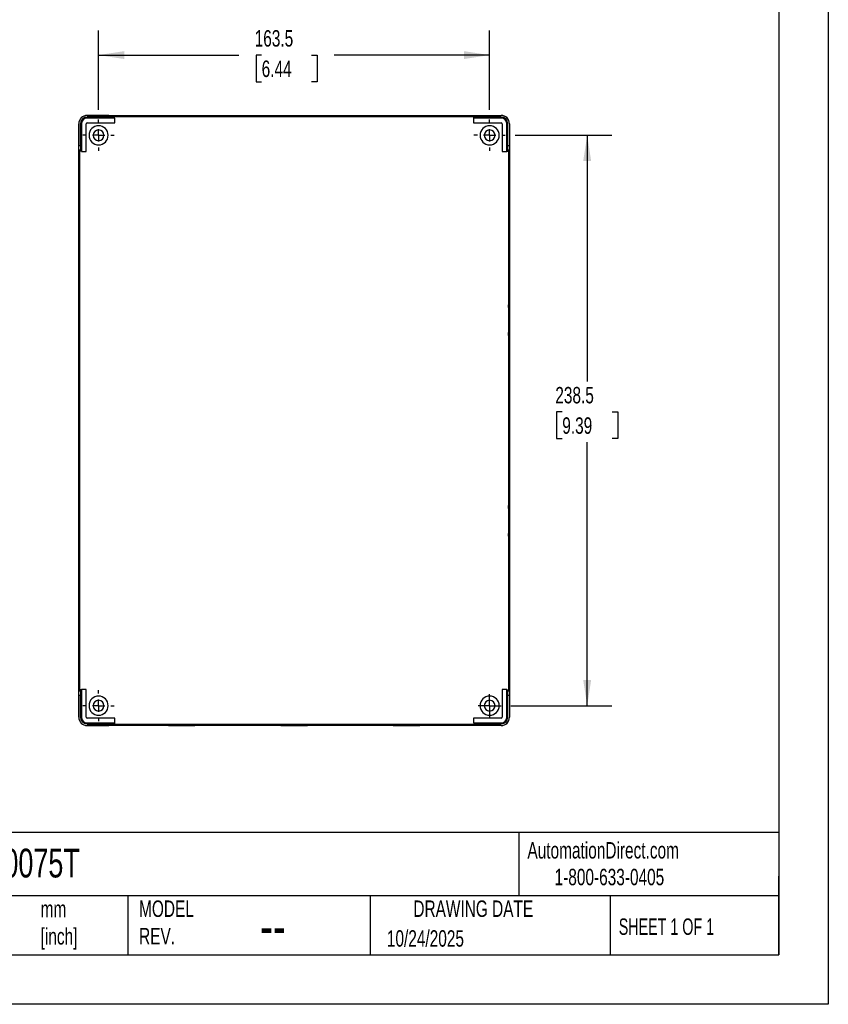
# Model space of a CAD drawing. Header units: millimetres. Extents: x 0 to 908, y 0 to 702.
# Tile 2 of 3: x 570 to 908, y 0 to 412. Entities that reach past the tile are written whole.
import ezdxf

# ---------------------------------------------------------------- set-up
doc = ezdxf.new("R2010")
doc.units = ezdxf.units.MM
doc.header["$LTSCALE"] = 3.25
doc.linetypes.add('CENTERX2', pattern=[20.32, 12.7, -2.54, 2.54, -2.54])
doc.layers.add('CENTER', color=40, linetype='CENTERX2')
doc.layers.add('DIMENSIONS', color=140, linetype='Continuous', lineweight=25)
doc.layers.add('TEXT', color=140, linetype='Continuous', lineweight=25)
doc.styles.add('SLDTEXTSTYLE0', font='TXT', dxfattribs={"width": 0.7})
doc.styles.add('SLDTEXTSTYLE1', font='TXT', dxfattribs={"width": 0.65})
doc.dimstyles.new('SLDDIMSTYLE0', dxfattribs={"dimtxt": 7.013525, "dimasz": 10.7315, "dimexe": 0, "dimexo": 0.0625, "dimgap": 1.753381, "dimtad": 0, "dimtih": 1, "dimtoh": 1, "dimdec": 1, "dimrnd": 1e-09, "dimzin": 12, "dimdsep": 46, "dimtxsty": 'SLDTEXTSTYLE0', "dimsah": 1, "dimcen": 0.09, "dimadec": 0, "dimazin": 3, "dimtfac": 1, "dimtdec": 1, "dimtofl": 0, "dimtmove": 0, "dimatfit": 3, "dimfxl": 0, "dimfrac": 2, "dimtolj": 1, "dimtzin": 12, "dimarcsym": 0})

# ---------------------------------------------------------------- blocks, each defined once
blk = doc.blocks.new('_D_10')
at = {"layer": 'DIMENSIONS'}
for p, q in [((602.95, 374.04), (602.95, 407.23)), ((766.45, 374.04), (766.45, 407.23)), ((602.95, 396.92), (661.63, 396.92)), ((671.13, 396.92), (668.77, 396.92)), ((668.77, 396.92), (668.77, 385.77)), ((691.97, 396.92), (694.33, 396.92)), ((694.33, 396.92), (694.33, 385.77)), ((766.45, 396.92), (701.47, 396.92)), ((668.77, 385.77), (671.13, 385.77)), ((694.33, 385.77), (691.97, 385.77))]:
    blk.add_line(p, q, dxfattribs=at)
for points in [[(602.95, 396.92), (613.68, 395.27), (613.68, 398.57)], [(766.45, 396.92), (755.71, 398.57), (755.71, 395.27)]]:
    blk.add_solid(points, dxfattribs=at)
at = {"layer": 'DIMENSIONS', "char_height": 6.879, "attachment_point": 1, "style": 'SLDTEXTSTYLE0'}
for s, insert in [('163.5', (668.21, 407.35)), ('6.44', (671.13, 394.64))]:
    blk.add_mtext(s, dxfattribs=dict(at, insert=insert))
blk = doc.blocks.new('_D_11')
at = {"layer": 'DIMENSIONS'}
for p, q in [((777.11, 363.38), (817.56, 363.38)), ((807.25, 363.38), (807.25, 260.45)), ((796.82, 247.73), (794.47, 247.73)), ((794.47, 247.73), (794.47, 236.59)), ((817.67, 247.73), (820.02, 247.73)), ((820.02, 247.73), (820.02, 236.59)), ((794.47, 236.59), (796.82, 236.59)), ((807.25, 124.88), (807.25, 235.02)), ((820.02, 236.59), (817.67, 236.59)), ((775.36, 124.88), (817.56, 124.88))]:
    blk.add_line(p, q, dxfattribs=at)
for points in [[(807.25, 363.38), (805.59, 352.65), (808.9, 352.65)], [(807.25, 124.88), (808.9, 135.61), (805.59, 135.61)]]:
    blk.add_solid(points, dxfattribs=at)
at = {"layer": 'DIMENSIONS', "char_height": 6.879, "attachment_point": 1, "style": 'SLDTEXTSTYLE0'}
for s, insert in [('238.5', (793.91, 258.17)), ('9.39', (796.82, 245.45))]:
    blk.add_mtext(s, dxfattribs=dict(at, insert=insert))
blk = doc.blocks.new('SW_CENTERMARKSYMBOL_9')
at = {"layer": 'CENTER', "color": 0}
for p, q in [((0, 5.08), (0, 6.54)), ((-5.08, 0), (-6.54, 0)), ((0, 0), (-2.54, 0)), ((0, 0), (0, 2.54)), ((0, 0), (0, -2.54)), ((0, 0), (2.54, 0)), ((5.08, 0), (6.54, 0)), ((0, -5.08), (0, -6.54))]:
    blk.add_line(p, q, dxfattribs=at)
blk = doc.blocks.new('SW_CENTERMARKSYMBOL_10')
at = {"layer": 'CENTER', "color": 0}
for p, q in [((0, 5.08), (0, 6.54)), ((-5.08, 0), (-6.54, 0)), ((0, 0), (-2.54, 0)), ((0, 0), (0, 2.54)), ((0, 0), (0, -2.54)), ((0, 0), (2.54, 0)), ((5.08, 0), (6.54, 0)), ((0, -5.08), (0, -6.54))]:
    blk.add_line(p, q, dxfattribs=at)
blk = doc.blocks.new('SW_CENTERMARKSYMBOL_11')
at = {"layer": 'CENTER', "color": 0}
for p, q in [((0, 2.54), (0, 4.79)), ((-2.54, 0), (-4.79, 0)), ((0, 0), (-2.54, 0)), ((0, 0), (0, 2.54)), ((0, 0), (0, -2.54)), ((0, 0), (2.54, 0)), ((2.54, 0), (4.79, 0)), ((0, -2.54), (0, -4.79))]:
    blk.add_line(p, q, dxfattribs=at)
blk = doc.blocks.new('SW_CENTERMARKSYMBOL_12')
at = {"layer": 'CENTER', "color": 0}
for p, q in [((0, 5.08), (0, 6.54)), ((-5.08, 0), (-6.54, 0)), ((0, 0), (-2.54, 0)), ((0, 0), (0, 2.54)), ((0, 0), (0, -2.54)), ((0, 0), (2.54, 0)), ((5.08, 0), (6.54, 0)), ((0, -5.08), (0, -6.54))]:
    blk.add_line(p, q, dxfattribs=at)

msp = doc.modelspace()

# ---------------------------------------------------------------- linework, layer by layer
at = {"color": 7, "linetype": 'Continuous'}
for p, q in [((908.06, 701.68), (908.06, 0.01)), ((908.06, 0.01), (0.01, 0.01))]:
    msp.add_line(p, q, dxfattribs=at)
for p, q in [((598.15, 371.64), (598.15, 371.68)), ((598.15, 371.68), (771.25, 371.68)), ((607.16, 371.64), (598.15, 371.64)), ((598.15, 370.58), (598.15, 370.98)), ((607.16, 370.98), (598.15, 370.98)), ((609.73, 370.58), (598.15, 370.58)), ((607.16, 370.98), (607.16, 371.64)), ((609.54, 371.25), (609.16, 371.62)), ((609.16, 371.62), (609.16, 370.96)), ((609.54, 370.58), (609.16, 370.96)), ((609.54, 370.58), (609.54, 371.25)), ((609.54, 371.25), (759.85, 371.25)), ((609.74, 370.58), (609.54, 370.58)), ((609.73, 368.59), (609.73, 370.58)), ((609.73, 370.58), (609.74, 370.58)), ((609.74, 368.58), (609.74, 370.58)), ((637.7, 371.4), (637.7, 371.6)), ((637.7, 371.32), (637.7, 371.35)), ((684.7, 371.4), (684.7, 371.6)), ((684.7, 371.32), (684.7, 371.35)), ((731.7, 371.4), (731.7, 371.6)), ((731.7, 371.32), (731.7, 371.35)), ((759.66, 370.58), (759.65, 370.58)), ((759.85, 370.58), (759.65, 370.58)), ((759.65, 370.58), (759.65, 368.58)), ((759.66, 370.58), (759.66, 368.59)), ((771.25, 370.58), (759.66, 370.58)), ((760.23, 371.62), (759.85, 371.25)), ((759.85, 370.58), (759.85, 371.25)), ((759.85, 370.58), (760.23, 370.96)), ((760.23, 370.96), (760.23, 371.62)), ((762.23, 371.64), (771.25, 371.64)), ((762.23, 371.64), (762.23, 370.98)), ((771.25, 370.98), (762.23, 370.98)), ((771.25, 371.64), (771.25, 371.68)), ((771.25, 370.58), (771.25, 370.98)), ((594.65, 120.08), (594.65, 368.18)), ((594.68, 368.18), (594.65, 368.18)), ((594.68, 368.18), (594.68, 359.16)), ((595.75, 368.18), (595.35, 368.18)), ((595.35, 368.18), (595.35, 359.16)), ((595.75, 368.18), (595.75, 356.59)), ((597.73, 356.59), (597.73, 368.18)), ((597.73, 368.18), (597.74, 368.18)), ((597.74, 356.58), (597.74, 368.18)), ((598.15, 368.59), (609.73, 368.59)), ((598.15, 368.59), (598.15, 368.58)), ((598.15, 368.58), (609.74, 368.58)), ((609.73, 368.59), (609.74, 368.58)), ((759.66, 368.59), (759.65, 368.58)), ((759.65, 368.58), (771.25, 368.58)), ((759.66, 368.59), (771.25, 368.59)), ((771.25, 368.59), (771.25, 368.58)), ((771.66, 368.18), (771.65, 368.18)), ((771.65, 368.18), (771.65, 356.58)), ((771.66, 368.18), (771.66, 356.59)), ((773.64, 356.59), (773.64, 368.18)), ((773.64, 368.18), (774.05, 368.18)), ((774.05, 359.16), (774.05, 368.18)), ((774.71, 368.18), (774.71, 359.16)), ((774.71, 368.18), (774.75, 368.18)), ((774.75, 368.18), (774.75, 120.08)), ((594.68, 359.16), (595.35, 359.16)), ((774.05, 359.16), (774.71, 359.16)), ((594.7, 357.16), (595.07, 356.78)), ((595.36, 357.16), (594.7, 357.16)), ((595.07, 131.47), (595.07, 356.78)), ((595.74, 356.78), (595.07, 356.78)), ((595.74, 356.78), (595.36, 357.16)), ((595.74, 356.78), (595.74, 356.58)), ((595.75, 356.59), (595.74, 356.58)), ((595.74, 356.58), (597.74, 356.58)), ((595.75, 356.59), (597.73, 356.59)), ((597.73, 356.59), (597.74, 356.58)), ((771.66, 356.59), (771.65, 356.58)), ((771.65, 356.58), (773.65, 356.58)), ((771.66, 356.59), (773.64, 356.59)), ((773.64, 356.59), (773.65, 356.58)), ((773.65, 356.78), (774.03, 357.16)), ((773.65, 356.58), (773.65, 356.78)), ((773.65, 356.78), (774.32, 356.78)), ((774.69, 357.16), (774.03, 357.16)), ((774.32, 356.78), (774.69, 357.16)), ((774.32, 356.78), (774.32, 131.47)), ((594.95, 327.13), (594.75, 327.13)), ((774.44, 327.13), (774.64, 327.13)), ((594.92, 286.13), (594.72, 286.13)), ((595.01, 286.13), (594.97, 286.13)), ((774.39, 286.13), (774.42, 286.13)), ((774.47, 286.13), (774.67, 286.13)), ((594.95, 244.13), (594.75, 244.13)), ((774.44, 244.13), (774.64, 244.13)), ((594.92, 202.13), (594.72, 202.13)), ((595.01, 202.13), (594.97, 202.13)), ((774.39, 202.13), (774.42, 202.13)), ((774.47, 202.13), (774.67, 202.13)), ((594.95, 161.13), (594.75, 161.13)), ((774.44, 161.13), (774.64, 161.13)), ((594.68, 129.09), (594.68, 120.08)), ((595.35, 129.09), (594.68, 129.09)), ((595.07, 131.47), (594.7, 131.09)), ((594.7, 131.09), (595.36, 131.09)), ((595.74, 131.47), (595.07, 131.47)), ((595.35, 129.09), (595.35, 120.08)), ((595.74, 131.47), (595.36, 131.09)), ((595.74, 131.67), (595.74, 131.47)), ((595.75, 131.66), (595.74, 131.67)), ((597.74, 131.67), (595.74, 131.67)), ((597.73, 131.66), (595.75, 131.66)), ((595.75, 131.66), (595.75, 120.08)), ((597.73, 131.66), (597.74, 131.67)), ((597.73, 120.08), (597.73, 131.66)), ((597.74, 120.08), (597.74, 131.67)), ((771.66, 131.66), (771.65, 131.67)), ((771.65, 131.67), (771.65, 120.08)), ((773.65, 131.67), (771.65, 131.67)), ((771.66, 131.66), (771.66, 120.08)), ((773.64, 131.66), (771.66, 131.66)), ((773.64, 131.66), (773.65, 131.67)), ((773.64, 120.08), (773.64, 131.66)), ((773.65, 131.47), (773.65, 131.67)), ((773.65, 131.47), (774.03, 131.09)), ((773.65, 131.47), (774.32, 131.47)), ((774.03, 131.09), (774.69, 131.09)), ((774.05, 120.08), (774.05, 129.09)), ((774.71, 129.09), (774.05, 129.09)), ((774.69, 131.09), (774.32, 131.47)), ((774.71, 129.09), (774.71, 120.08)), ((594.68, 120.08), (594.65, 120.08)), ((595.75, 120.08), (595.35, 120.08)), ((597.73, 120.08), (597.74, 120.08)), ((598.15, 119.66), (598.15, 119.67)), ((609.74, 119.67), (598.15, 119.67)), ((609.73, 119.66), (598.15, 119.66)), ((609.73, 119.66), (609.74, 119.67)), ((609.73, 117.68), (609.73, 119.66)), ((609.74, 117.67), (609.74, 119.67)), ((759.66, 119.66), (759.65, 119.67)), ((771.25, 119.67), (759.65, 119.67)), ((759.65, 119.67), (759.65, 117.67)), ((759.66, 119.66), (759.66, 117.68)), ((771.25, 119.66), (759.66, 119.66)), ((771.25, 119.66), (771.25, 119.67)), ((771.66, 120.08), (771.65, 120.08)), ((773.64, 120.08), (774.05, 120.08)), ((774.71, 120.08), (774.75, 120.08)), ((598.15, 117.68), (609.73, 117.68)), ((598.15, 117.68), (598.15, 117.28)), ((598.15, 117.28), (607.16, 117.28)), ((598.15, 116.61), (598.15, 116.58)), ((598.15, 116.61), (607.16, 116.61)), ((771.25, 116.58), (598.15, 116.58)), ((607.16, 116.61), (607.16, 117.28)), ((609.54, 117.67), (609.16, 117.29)), ((609.16, 117.29), (609.16, 116.63)), ((609.16, 116.63), (609.54, 117)), ((609.54, 117.67), (609.74, 117.67)), ((609.54, 117.67), (609.54, 117)), ((759.85, 117), (609.54, 117)), ((609.73, 117.68), (609.74, 117.67)), ((637.7, 116.94), (637.7, 116.91)), ((637.7, 116.85), (637.7, 116.65)), ((684.7, 116.94), (684.7, 116.91)), ((684.7, 116.85), (684.7, 116.65)), ((731.7, 116.94), (731.7, 116.91)), ((731.7, 116.85), (731.7, 116.65)), ((759.66, 117.68), (759.65, 117.67)), ((759.65, 117.67), (759.85, 117.67)), ((759.66, 117.68), (771.25, 117.68)), ((759.85, 117.67), (760.23, 117.29)), ((759.85, 117.67), (759.85, 117)), ((759.85, 117), (760.23, 116.63)), ((760.23, 116.63), (760.23, 117.29)), ((762.23, 117.28), (771.25, 117.28)), ((762.23, 117.28), (762.23, 116.61)), ((771.25, 116.61), (762.23, 116.61)), ((771.25, 117.68), (771.25, 117.28)), ((771.25, 116.61), (771.25, 116.58))]:
    msp.add_line(p, q)
at = {"flags": 128}
for points in [[(637.7, 371.32), (635.81, 371.32), (633.95, 371.32), (632.14, 371.33), (630.4, 371.33), (628.77, 371.34), (627.25, 371.35), (625.88, 371.36), (624.66, 371.37), (623.62, 371.39), (622.77, 371.4), (622.13, 371.42), (621.69, 371.43), (621.47, 371.45), (621.47, 371.47), (621.69, 371.48), (622.13, 371.5), (622.77, 371.51), (623.62, 371.53), (624.66, 371.54), (625.88, 371.56), (627.25, 371.57), (628.77, 371.58), (630.4, 371.59), (632.14, 371.59), (633.95, 371.6), (635.81, 371.6), (637.7, 371.6)], [(626.17, 371.36), (627.25, 371.37), (628.77, 371.38), (630.4, 371.39), (632.14, 371.39), (633.95, 371.4), (635.81, 371.4), (637.7, 371.4)], [(631.27, 371.33), (631.92, 371.33), (633.25, 371.34), (634.67, 371.34), (636.17, 371.35), (637.7, 371.35)], [(637.7, 371.6), (639.58, 371.6), (641.44, 371.6), (643.25, 371.59), (644.99, 371.59), (646.62, 371.58), (648.14, 371.57), (649.51, 371.56), (650.73, 371.54), (651.77, 371.53), (652.62, 371.51), (653.26, 371.5), (653.7, 371.48), (653.92, 371.47), (653.92, 371.45), (653.7, 371.43), (653.26, 371.42), (652.62, 371.4), (651.77, 371.39), (650.73, 371.37), (649.51, 371.36), (648.14, 371.35), (646.62, 371.34), (644.99, 371.33), (643.25, 371.33), (641.44, 371.32), (639.58, 371.32), (637.7, 371.32)], [(637.7, 371.4), (639.58, 371.4), (641.44, 371.4), (643.25, 371.39), (644.99, 371.39), (646.62, 371.38), (648.14, 371.37), (649.22, 371.36)], [(637.7, 371.35), (639.22, 371.35), (640.72, 371.34), (642.14, 371.34), (643.47, 371.33), (644.12, 371.33)], [(684.7, 371.32), (682.81, 371.32), (680.95, 371.32), (679.14, 371.33), (677.4, 371.33), (675.77, 371.34), (674.25, 371.35), (672.88, 371.36), (671.66, 371.37), (670.62, 371.39), (669.77, 371.4), (669.13, 371.42), (668.69, 371.43), (668.47, 371.45), (668.47, 371.47), (668.69, 371.48), (669.13, 371.5), (669.77, 371.51), (670.62, 371.53), (671.66, 371.54), (672.88, 371.56), (674.25, 371.57), (675.77, 371.58), (677.4, 371.59), (679.14, 371.59), (680.95, 371.6), (682.81, 371.6), (684.7, 371.6)], [(673.17, 371.36), (674.25, 371.37), (675.77, 371.38), (677.4, 371.39), (679.14, 371.39), (680.95, 371.4), (682.81, 371.4), (684.7, 371.4)], [(678.27, 371.33), (678.92, 371.33), (680.25, 371.34), (681.67, 371.34), (683.17, 371.35), (684.7, 371.35)], [(684.7, 371.6), (686.58, 371.6), (688.44, 371.6), (690.25, 371.59), (691.99, 371.59), (693.62, 371.58), (695.14, 371.57), (696.51, 371.56), (697.73, 371.54), (698.77, 371.53), (699.62, 371.51), (700.26, 371.5), (700.7, 371.48), (700.92, 371.47), (700.92, 371.45), (700.7, 371.43), (700.26, 371.42), (699.62, 371.4), (698.77, 371.39), (697.73, 371.37), (696.51, 371.36), (695.14, 371.35), (693.62, 371.34), (691.99, 371.33), (690.25, 371.33), (688.44, 371.32), (686.58, 371.32), (684.7, 371.32)], [(684.7, 371.4), (686.58, 371.4), (688.44, 371.4), (690.25, 371.39), (691.99, 371.39), (693.62, 371.38), (695.14, 371.37), (696.22, 371.36)], [(684.7, 371.35), (686.22, 371.35), (687.72, 371.34), (689.14, 371.34), (690.47, 371.33), (691.12, 371.33)], [(731.7, 371.32), (729.81, 371.32), (727.95, 371.32), (726.14, 371.33), (724.4, 371.33), (722.77, 371.34), (721.25, 371.35), (719.88, 371.36), (718.66, 371.37), (717.62, 371.39), (716.77, 371.4), (716.13, 371.42), (715.69, 371.43), (715.47, 371.45), (715.47, 371.47), (715.69, 371.48), (716.13, 371.5), (716.77, 371.51), (717.62, 371.53), (718.66, 371.54), (719.88, 371.56), (721.25, 371.57), (722.77, 371.58), (724.4, 371.59), (726.14, 371.59), (727.95, 371.6), (729.81, 371.6), (731.7, 371.6)], [(720.17, 371.36), (721.25, 371.37), (722.77, 371.38), (724.4, 371.39), (726.14, 371.39), (727.95, 371.4), (729.81, 371.4), (731.7, 371.4)], [(725.27, 371.33), (725.92, 371.33), (727.25, 371.34), (728.67, 371.34), (730.17, 371.35), (731.7, 371.35)], [(731.7, 371.6), (733.58, 371.6), (735.44, 371.6), (737.25, 371.59), (738.99, 371.59), (740.62, 371.58), (742.14, 371.57), (743.51, 371.56), (744.73, 371.54), (745.77, 371.53), (746.62, 371.51), (747.26, 371.5), (747.7, 371.48), (747.92, 371.47), (747.92, 371.45), (747.7, 371.43), (747.26, 371.42), (746.62, 371.4), (745.77, 371.39), (744.73, 371.37), (743.51, 371.36), (742.14, 371.35), (740.62, 371.34), (738.99, 371.33), (737.25, 371.33), (735.44, 371.32), (733.58, 371.32), (731.7, 371.32)], [(731.7, 371.4), (733.58, 371.4), (735.44, 371.4), (737.25, 371.39), (738.99, 371.39), (740.62, 371.38), (742.14, 371.37), (743.22, 371.36)], [(731.7, 371.35), (733.22, 371.35), (734.72, 371.34), (736.14, 371.34), (737.47, 371.33), (738.12, 371.33)], [(594.75, 327.13), (594.75, 328.86), (594.76, 330.57), (594.76, 332.21), (594.77, 333.75), (594.78, 335.17), (594.79, 336.44), (594.8, 337.54), (594.81, 338.45), (594.83, 339.14), (594.84, 339.61), (594.86, 339.85), (594.87, 339.85), (594.89, 339.61), (594.9, 339.14), (594.91, 338.45), (594.93, 337.54), (594.94, 336.44), (594.95, 335.17), (594.96, 333.75), (594.97, 332.21), (594.97, 330.57), (594.97, 328.86), (594.97, 327.13)], [(774.64, 327.13), (774.64, 328.86), (774.63, 330.57), (774.63, 332.21), (774.62, 333.75), (774.61, 335.17), (774.6, 336.44), (774.59, 337.54), (774.58, 338.45), (774.56, 339.14), (774.55, 339.61), (774.53, 339.85), (774.52, 339.85), (774.5, 339.61), (774.49, 339.14), (774.48, 338.45), (774.46, 337.54), (774.45, 336.44), (774.44, 335.17), (774.43, 333.75), (774.42, 332.21), (774.42, 330.57), (774.42, 328.86), (774.42, 327.13)], [(594.95, 327.13), (594.95, 328.86), (594.96, 330.57), (594.96, 332.21), (594.96, 332.72)], [(774.44, 327.13), (774.44, 328.86), (774.43, 330.57), (774.43, 332.21), (774.43, 332.72)], [(594.97, 327.13), (594.97, 325.39), (594.97, 323.69), (594.97, 322.05), (594.96, 320.5), (594.95, 319.08), (594.94, 317.81), (594.93, 316.71), (594.91, 315.81), (594.9, 315.11), (594.89, 314.64), (594.87, 314.41), (594.86, 314.41), (594.84, 314.64), (594.83, 315.11), (594.81, 315.81), (594.8, 316.71), (594.79, 317.81), (594.78, 319.08), (594.77, 320.5), (594.76, 322.05), (594.76, 323.69), (594.75, 325.39), (594.75, 327.13)], [(594.96, 321.54), (594.96, 322.05), (594.96, 323.69), (594.95, 325.39), (594.95, 327.13)], [(774.42, 327.13), (774.42, 325.39), (774.42, 323.69), (774.42, 322.05), (774.43, 320.5), (774.44, 319.08), (774.45, 317.81), (774.46, 316.71), (774.48, 315.81), (774.49, 315.11), (774.5, 314.64), (774.52, 314.41), (774.53, 314.41), (774.55, 314.64), (774.56, 315.11), (774.58, 315.81), (774.59, 316.71), (774.6, 317.81), (774.61, 319.08), (774.62, 320.5), (774.63, 322.05), (774.63, 323.69), (774.64, 325.39), (774.64, 327.13)], [(774.43, 321.54), (774.43, 322.05), (774.43, 323.69), (774.44, 325.39), (774.44, 327.13)], [(594.72, 286.13), (594.72, 288.01), (594.73, 289.87), (594.73, 291.68), (594.74, 293.42), (594.74, 295.06), (594.75, 296.57), (594.77, 297.95), (594.78, 299.16), (594.79, 300.2), (594.81, 301.05), (594.82, 301.69), (594.84, 302.13), (594.86, 302.35), (594.87, 302.35), (594.89, 302.13), (594.9, 301.69), (594.92, 301.05), (594.93, 300.2), (594.95, 299.16), (594.96, 297.95), (594.97, 296.57), (594.98, 295.06), (594.99, 293.42), (595, 291.68), (595, 289.87), (595, 288.01), (595.01, 286.13)], [(774.67, 286.13), (774.67, 288.01), (774.66, 289.87), (774.66, 291.68), (774.65, 293.42), (774.65, 295.06), (774.64, 296.57), (774.62, 297.95), (774.61, 299.16), (774.6, 300.2), (774.58, 301.05), (774.57, 301.69), (774.55, 302.13), (774.54, 302.35), (774.52, 302.35), (774.5, 302.13), (774.49, 301.69), (774.47, 301.05), (774.46, 300.2), (774.44, 299.16), (774.43, 297.95), (774.42, 296.57), (774.41, 295.06), (774.4, 293.42), (774.39, 291.68), (774.39, 289.87), (774.39, 288.01), (774.39, 286.13)], [(594.92, 286.13), (594.92, 288.01), (594.93, 289.87), (594.93, 291.68), (594.94, 293.42), (594.94, 295.06), (594.95, 296.57), (594.96, 297.65)], [(774.47, 286.13), (774.47, 288.01), (774.46, 289.87), (774.46, 291.68), (774.45, 293.42), (774.45, 295.06), (774.44, 296.57), (774.43, 297.65)], [(594.97, 286.13), (594.97, 287.65), (594.98, 289.15), (594.98, 290.57), (594.99, 291.9), (594.99, 292.55)], [(774.42, 286.13), (774.42, 287.65), (774.41, 289.15), (774.41, 290.57), (774.4, 291.9), (774.4, 292.55)], [(595.01, 286.13), (595, 284.24), (595, 282.38), (595, 280.57), (594.99, 278.83), (594.98, 277.2), (594.97, 275.68), (594.96, 274.31), (594.95, 273.09), (594.93, 272.05), (594.92, 271.21), (594.9, 270.56), (594.89, 270.12), (594.87, 269.9), (594.86, 269.9), (594.84, 270.12), (594.82, 270.56), (594.81, 271.21), (594.79, 272.05), (594.78, 273.09), (594.77, 274.31), (594.75, 275.68), (594.74, 277.2), (594.74, 278.83), (594.73, 280.57), (594.73, 282.38), (594.72, 284.24), (594.72, 286.13)], [(594.96, 274.6), (594.95, 275.68), (594.94, 277.2), (594.94, 278.83), (594.93, 280.57), (594.93, 282.38), (594.92, 284.24), (594.92, 286.13)], [(594.99, 279.71), (594.99, 280.35), (594.98, 281.68), (594.98, 283.11), (594.97, 284.6), (594.97, 286.13)], [(774.39, 286.13), (774.39, 284.24), (774.39, 282.38), (774.39, 280.57), (774.4, 278.83), (774.41, 277.2), (774.42, 275.68), (774.43, 274.31), (774.44, 273.09), (774.46, 272.05), (774.47, 271.21), (774.49, 270.56), (774.5, 270.12), (774.52, 269.9), (774.54, 269.9), (774.55, 270.12), (774.57, 270.56), (774.58, 271.21), (774.6, 272.05), (774.61, 273.09), (774.62, 274.31), (774.64, 275.68), (774.65, 277.2), (774.65, 278.83), (774.66, 280.57), (774.66, 282.38), (774.67, 284.24), (774.67, 286.13)], [(774.4, 279.71), (774.4, 280.35), (774.41, 281.68), (774.41, 283.11), (774.42, 284.6), (774.42, 286.13)], [(774.43, 274.6), (774.44, 275.68), (774.45, 277.2), (774.45, 278.83), (774.46, 280.57), (774.46, 282.38), (774.47, 284.24), (774.47, 286.13)], [(594.75, 244.13), (594.75, 245.86), (594.76, 247.57), (594.76, 249.21), (594.77, 250.75), (594.78, 252.17), (594.79, 253.44), (594.8, 254.54), (594.81, 255.45), (594.83, 256.14), (594.84, 256.61), (594.86, 256.85), (594.87, 256.85), (594.89, 256.61), (594.9, 256.14), (594.91, 255.45), (594.93, 254.54), (594.94, 253.44), (594.95, 252.17), (594.96, 250.75), (594.97, 249.21), (594.97, 247.57), (594.97, 245.86), (594.97, 244.13)], [(774.64, 244.13), (774.64, 245.86), (774.63, 247.57), (774.63, 249.21), (774.62, 250.75), (774.61, 252.17), (774.6, 253.44), (774.59, 254.54), (774.58, 255.45), (774.56, 256.14), (774.55, 256.61), (774.53, 256.85), (774.52, 256.85), (774.5, 256.61), (774.49, 256.14), (774.48, 255.45), (774.46, 254.54), (774.45, 253.44), (774.44, 252.17), (774.43, 250.75), (774.42, 249.21), (774.42, 247.57), (774.42, 245.86), (774.42, 244.13)], [(594.95, 244.13), (594.95, 245.86), (594.96, 247.57), (594.96, 249.21), (594.96, 249.72)], [(774.44, 244.13), (774.44, 245.86), (774.43, 247.57), (774.43, 249.21), (774.43, 249.72)], [(594.97, 244.13), (594.97, 242.39), (594.97, 240.69), (594.97, 239.05), (594.96, 237.5), (594.95, 236.08), (594.94, 234.81), (594.93, 233.71), (594.91, 232.81), (594.9, 232.11), (594.89, 231.64), (594.87, 231.41), (594.86, 231.41), (594.84, 231.64), (594.83, 232.11), (594.81, 232.81), (594.8, 233.71), (594.79, 234.81), (594.78, 236.08), (594.77, 237.5), (594.76, 239.05), (594.76, 240.69), (594.75, 242.39), (594.75, 244.13)], [(594.96, 238.54), (594.96, 239.05), (594.96, 240.69), (594.95, 242.39), (594.95, 244.13)], [(774.42, 244.13), (774.42, 242.39), (774.42, 240.69), (774.42, 239.05), (774.43, 237.5), (774.44, 236.08), (774.45, 234.81), (774.46, 233.71), (774.48, 232.81), (774.49, 232.11), (774.5, 231.64), (774.52, 231.41), (774.53, 231.41), (774.55, 231.64), (774.56, 232.11), (774.58, 232.81), (774.59, 233.71), (774.6, 234.81), (774.61, 236.08), (774.62, 237.5), (774.63, 239.05), (774.63, 240.69), (774.64, 242.39), (774.64, 244.13)], [(774.43, 238.54), (774.43, 239.05), (774.43, 240.69), (774.44, 242.39), (774.44, 244.13)], [(594.72, 202.13), (594.72, 204.01), (594.73, 205.87), (594.73, 207.68), (594.74, 209.42), (594.74, 211.06), (594.75, 212.57), (594.77, 213.95), (594.78, 215.16), (594.79, 216.2), (594.81, 217.05), (594.82, 217.69), (594.84, 218.13), (594.86, 218.35), (594.87, 218.35), (594.89, 218.13), (594.9, 217.69), (594.92, 217.05), (594.93, 216.2), (594.95, 215.16), (594.96, 213.95), (594.97, 212.57), (594.98, 211.06), (594.99, 209.42), (595, 207.68), (595, 205.87), (595, 204.01), (595.01, 202.13)], [(774.67, 202.13), (774.67, 204.01), (774.66, 205.87), (774.66, 207.68), (774.65, 209.42), (774.65, 211.06), (774.64, 212.57), (774.62, 213.95), (774.61, 215.16), (774.6, 216.2), (774.58, 217.05), (774.57, 217.69), (774.55, 218.13), (774.54, 218.35), (774.52, 218.35), (774.5, 218.13), (774.49, 217.69), (774.47, 217.05), (774.46, 216.2), (774.44, 215.16), (774.43, 213.95), (774.42, 212.57), (774.41, 211.06), (774.4, 209.42), (774.39, 207.68), (774.39, 205.87), (774.39, 204.01), (774.39, 202.13)], [(594.92, 202.13), (594.92, 204.01), (594.93, 205.87), (594.93, 207.68), (594.94, 209.42), (594.94, 211.06), (594.95, 212.57), (594.96, 213.65)], [(774.47, 202.13), (774.47, 204.01), (774.46, 205.87), (774.46, 207.68), (774.45, 209.42), (774.45, 211.06), (774.44, 212.57), (774.43, 213.65)], [(594.97, 202.13), (594.97, 203.65), (594.98, 205.15), (594.98, 206.57), (594.99, 207.9), (594.99, 208.55)], [(774.42, 202.13), (774.42, 203.65), (774.41, 205.15), (774.41, 206.57), (774.4, 207.9), (774.4, 208.55)], [(595.01, 202.13), (595, 200.24), (595, 198.38), (595, 196.57), (594.99, 194.83), (594.98, 193.2), (594.97, 191.68), (594.96, 190.31), (594.95, 189.09), (594.93, 188.05), (594.92, 187.21), (594.9, 186.56), (594.89, 186.12), (594.87, 185.9), (594.86, 185.9), (594.84, 186.12), (594.82, 186.56), (594.81, 187.21), (594.79, 188.05), (594.78, 189.09), (594.77, 190.31), (594.75, 191.68), (594.74, 193.2), (594.74, 194.83), (594.73, 196.57), (594.73, 198.38), (594.72, 200.24), (594.72, 202.13)], [(594.96, 190.6), (594.95, 191.68), (594.94, 193.2), (594.94, 194.83), (594.93, 196.57), (594.93, 198.38), (594.92, 200.24), (594.92, 202.13)], [(594.99, 195.71), (594.99, 196.35), (594.98, 197.68), (594.98, 199.11), (594.97, 200.6), (594.97, 202.13)], [(774.39, 202.13), (774.39, 200.24), (774.39, 198.38), (774.39, 196.57), (774.4, 194.83), (774.41, 193.2), (774.42, 191.68), (774.43, 190.31), (774.44, 189.09), (774.46, 188.05), (774.47, 187.21), (774.49, 186.56), (774.5, 186.12), (774.52, 185.9), (774.54, 185.9), (774.55, 186.12), (774.57, 186.56), (774.58, 187.21), (774.6, 188.05), (774.61, 189.09), (774.62, 190.31), (774.64, 191.68), (774.65, 193.2), (774.65, 194.83), (774.66, 196.57), (774.66, 198.38), (774.67, 200.24), (774.67, 202.13)], [(774.4, 195.71), (774.4, 196.35), (774.41, 197.68), (774.41, 199.11), (774.42, 200.6), (774.42, 202.13)], [(774.43, 190.6), (774.44, 191.68), (774.45, 193.2), (774.45, 194.83), (774.46, 196.57), (774.46, 198.38), (774.47, 200.24), (774.47, 202.13)], [(594.75, 161.13), (594.75, 162.86), (594.76, 164.57), (594.76, 166.21), (594.77, 167.75), (594.78, 169.17), (594.79, 170.44), (594.8, 171.54), (594.81, 172.45), (594.83, 173.14), (594.84, 173.61), (594.86, 173.85), (594.87, 173.85), (594.89, 173.61), (594.9, 173.14), (594.91, 172.45), (594.93, 171.54), (594.94, 170.44), (594.95, 169.17), (594.96, 167.75), (594.97, 166.21), (594.97, 164.57), (594.97, 162.86), (594.97, 161.13)], [(774.64, 161.13), (774.64, 162.86), (774.63, 164.57), (774.63, 166.21), (774.62, 167.75), (774.61, 169.17), (774.6, 170.44), (774.59, 171.54), (774.58, 172.45), (774.56, 173.14), (774.55, 173.61), (774.53, 173.85), (774.52, 173.85), (774.5, 173.61), (774.49, 173.14), (774.48, 172.45), (774.46, 171.54), (774.45, 170.44), (774.44, 169.17), (774.43, 167.75), (774.42, 166.21), (774.42, 164.57), (774.42, 162.86), (774.42, 161.13)], [(594.95, 161.13), (594.95, 162.86), (594.96, 164.57), (594.96, 166.21), (594.96, 166.72)], [(774.44, 161.13), (774.44, 162.86), (774.43, 164.57), (774.43, 166.21), (774.43, 166.72)], [(594.97, 161.13), (594.97, 159.39), (594.97, 157.69), (594.97, 156.05), (594.96, 154.5), (594.95, 153.08), (594.94, 151.81), (594.93, 150.71), (594.91, 149.81), (594.9, 149.11), (594.89, 148.64), (594.87, 148.41), (594.86, 148.41), (594.84, 148.64), (594.83, 149.11), (594.81, 149.81), (594.8, 150.71), (594.79, 151.81), (594.78, 153.08), (594.77, 154.5), (594.76, 156.05), (594.76, 157.69), (594.75, 159.39), (594.75, 161.13)], [(594.96, 155.54), (594.96, 156.05), (594.96, 157.69), (594.95, 159.39), (594.95, 161.13)], [(774.42, 161.13), (774.42, 159.39), (774.42, 157.69), (774.42, 156.05), (774.43, 154.5), (774.44, 153.08), (774.45, 151.81), (774.46, 150.71), (774.48, 149.81), (774.49, 149.11), (774.5, 148.64), (774.52, 148.41), (774.53, 148.41), (774.55, 148.64), (774.56, 149.11), (774.58, 149.81), (774.59, 150.71), (774.6, 151.81), (774.61, 153.08), (774.62, 154.5), (774.63, 156.05), (774.63, 157.69), (774.64, 159.39), (774.64, 161.13)], [(774.43, 155.54), (774.43, 156.05), (774.43, 157.69), (774.44, 159.39), (774.44, 161.13)], [(637.7, 116.94), (635.81, 116.94), (633.95, 116.93), (632.14, 116.93), (630.4, 116.92), (628.77, 116.91), (627.25, 116.9), (625.88, 116.89), (624.66, 116.88), (623.62, 116.87), (622.77, 116.85), (622.13, 116.84), (621.69, 116.82), (621.47, 116.8), (621.47, 116.79), (621.69, 116.77), (622.13, 116.75), (622.77, 116.74), (623.62, 116.72), (624.66, 116.71), (625.88, 116.7), (627.25, 116.69), (628.77, 116.68), (630.4, 116.67), (632.14, 116.66), (633.95, 116.66), (635.81, 116.65), (637.7, 116.65)], [(626.17, 116.89), (627.25, 116.89), (628.77, 116.88), (630.4, 116.87), (632.14, 116.86), (633.95, 116.86), (635.81, 116.85), (637.7, 116.85)], [(631.27, 116.93), (631.92, 116.92), (633.25, 116.91), (634.67, 116.91), (636.17, 116.91), (637.7, 116.91)], [(637.7, 116.65), (639.58, 116.65), (641.44, 116.66), (643.25, 116.66), (644.99, 116.67), (646.62, 116.68), (648.14, 116.69), (649.51, 116.7), (650.73, 116.71), (651.77, 116.72), (652.62, 116.74), (653.26, 116.75), (653.7, 116.77), (653.92, 116.79), (653.92, 116.8), (653.7, 116.82), (653.26, 116.84), (652.62, 116.85), (651.77, 116.87), (650.73, 116.88), (649.51, 116.89), (648.14, 116.9), (646.62, 116.91), (644.99, 116.92), (643.25, 116.93), (641.44, 116.93), (639.58, 116.94), (637.7, 116.94)], [(637.7, 116.91), (639.22, 116.91), (640.72, 116.91), (642.14, 116.91), (643.47, 116.92), (644.12, 116.93)], [(637.7, 116.85), (639.58, 116.85), (641.44, 116.86), (643.25, 116.86), (644.99, 116.87), (646.62, 116.88), (648.14, 116.89), (649.22, 116.89)], [(684.7, 116.94), (682.81, 116.94), (680.95, 116.93), (679.14, 116.93), (677.4, 116.92), (675.77, 116.91), (674.25, 116.9), (672.88, 116.89), (671.66, 116.88), (670.62, 116.87), (669.77, 116.85), (669.13, 116.84), (668.69, 116.82), (668.47, 116.8), (668.47, 116.79), (668.69, 116.77), (669.13, 116.75), (669.77, 116.74), (670.62, 116.72), (671.66, 116.71), (672.88, 116.7), (674.25, 116.69), (675.77, 116.68), (677.4, 116.67), (679.14, 116.66), (680.95, 116.66), (682.81, 116.65), (684.7, 116.65)], [(673.17, 116.89), (674.25, 116.89), (675.77, 116.88), (677.4, 116.87), (679.14, 116.86), (680.95, 116.86), (682.81, 116.85), (684.7, 116.85)], [(678.27, 116.93), (678.92, 116.92), (680.25, 116.91), (681.67, 116.91), (683.17, 116.91), (684.7, 116.91)], [(684.7, 116.65), (686.58, 116.65), (688.44, 116.66), (690.25, 116.66), (691.99, 116.67), (693.62, 116.68), (695.14, 116.69), (696.51, 116.7), (697.73, 116.71), (698.77, 116.72), (699.62, 116.74), (700.26, 116.75), (700.7, 116.77), (700.92, 116.79), (700.92, 116.8), (700.7, 116.82), (700.26, 116.84), (699.62, 116.85), (698.77, 116.87), (697.73, 116.88), (696.51, 116.89), (695.14, 116.9), (693.62, 116.91), (691.99, 116.92), (690.25, 116.93), (688.44, 116.93), (686.58, 116.94), (684.7, 116.94)], [(684.7, 116.91), (686.22, 116.91), (687.72, 116.91), (689.14, 116.91), (690.47, 116.92), (691.12, 116.93)], [(684.7, 116.85), (686.58, 116.85), (688.44, 116.86), (690.25, 116.86), (691.99, 116.87), (693.62, 116.88), (695.14, 116.89), (696.22, 116.89)], [(731.7, 116.94), (729.81, 116.94), (727.95, 116.93), (726.14, 116.93), (724.4, 116.92), (722.77, 116.91), (721.25, 116.9), (719.88, 116.89), (718.66, 116.88), (717.62, 116.87), (716.77, 116.85), (716.13, 116.84), (715.69, 116.82), (715.47, 116.8), (715.47, 116.79), (715.69, 116.77), (716.13, 116.75), (716.77, 116.74), (717.62, 116.72), (718.66, 116.71), (719.88, 116.7), (721.25, 116.69), (722.77, 116.68), (724.4, 116.67), (726.14, 116.66), (727.95, 116.66), (729.81, 116.65), (731.7, 116.65)], [(720.17, 116.89), (721.25, 116.89), (722.77, 116.88), (724.4, 116.87), (726.14, 116.86), (727.95, 116.86), (729.81, 116.85), (731.7, 116.85)], [(725.27, 116.93), (725.92, 116.92), (727.25, 116.91), (728.67, 116.91), (730.17, 116.91), (731.7, 116.91)], [(731.7, 116.65), (733.58, 116.65), (735.44, 116.66), (737.25, 116.66), (738.99, 116.67), (740.62, 116.68), (742.14, 116.69), (743.51, 116.7), (744.73, 116.71), (745.77, 116.72), (746.62, 116.74), (747.26, 116.75), (747.7, 116.77), (747.92, 116.79), (747.92, 116.8), (747.7, 116.82), (747.26, 116.84), (746.62, 116.85), (745.77, 116.87), (744.73, 116.88), (743.51, 116.89), (742.14, 116.9), (740.62, 116.91), (738.99, 116.92), (737.25, 116.93), (735.44, 116.93), (733.58, 116.94), (731.7, 116.94)], [(731.7, 116.91), (733.22, 116.91), (734.72, 116.91), (736.14, 116.91), (737.47, 116.92), (738.12, 116.93)], [(731.7, 116.85), (733.58, 116.85), (735.44, 116.86), (737.25, 116.86), (738.99, 116.87), (740.62, 116.88), (742.14, 116.89), (743.22, 116.89)]]:
    msp.add_lwpolyline(points, dxfattribs=at)
for centre, radius, start, end in [((598.15, 368.18), 3.5, 90, 180), ((598.15, 368.18), 3.47, 90, 180), ((598.15, 368.18), 2.8, 90, 180), ((598.15, 368.18), 2.4, 90, 180), ((771.25, 368.18), 3.5, 0, 90), ((771.25, 368.18), 3.47, 0, 90), ((771.25, 368.18), 2.8, 0, 90), ((771.25, 368.18), 2.4, 0, 90), ((598.15, 368.18), 0.416, 90, 180), ((598.15, 368.18), 0.407, 90, 180), ((602.95, 363.38), 4, 90, 270), ((602.95, 363.38), 4, 270, 90), ((766.45, 363.38), 4, 90, 270), ((766.45, 363.38), 4, 270, 90), ((771.25, 368.18), 0.416, 0, 90), ((771.25, 368.18), 0.407, 0, 90), ((602.95, 363.38), 2.25, 90, 270), ((602.95, 363.38), 2.25, 270, 90), ((766.45, 363.38), 2.25, 90, 270), ((766.45, 363.38), 2.25, 270, 90), ((602.95, 124.88), 4, 90, 270), ((602.95, 124.88), 4, 270, 90), ((766.45, 124.88), 4, 90, 270), ((766.45, 124.88), 4, 270, 90), ((602.95, 124.88), 2.25, 90, 270), ((602.95, 124.88), 2.25, 270, 90), ((766.45, 124.88), 2.25, 90, 270), ((766.45, 124.88), 2.25, 270, 90), ((598.15, 120.08), 3.5, 180, 270), ((598.15, 120.08), 3.47, 180, 270), ((598.15, 120.08), 2.8, 180, 270), ((598.15, 120.08), 2.4, 180, 270), ((598.15, 120.08), 0.416, 180, 270), ((598.15, 120.08), 0.407, 180, 270), ((771.25, 120.08), 0.416, 270, 0), ((771.25, 120.08), 2.4, 270, 0), ((771.25, 120.08), 2.8, 270, 0), ((771.25, 120.08), 0.407, 270, 0), ((771.25, 120.08), 3.5, 270, 0), ((771.25, 120.08), 3.47, 270, 0)]:
    msp.add_arc(centre, radius, start, end)
for points in [[(607.16, 371.64), (607.4, 371.64), (607.65, 371.64), (608.14, 371.64), (608.38, 371.64), (608.77, 371.63), (608.92, 371.63), (609.12, 371.63), (609.16, 371.63), (609.16, 371.62)], [(609.16, 370.96), (609.16, 370.96), (609.12, 370.96), (608.92, 370.97), (608.77, 370.97), (608.38, 370.97), (608.14, 370.97), (607.65, 370.98), (607.4, 370.98), (607.16, 370.98)], [(760.23, 371.62), (760.23, 371.63), (760.27, 371.63), (760.47, 371.63), (760.62, 371.63), (761.01, 371.64), (761.25, 371.64), (761.74, 371.64), (761.99, 371.64), (762.23, 371.64)], [(762.23, 370.98), (761.99, 370.98), (761.74, 370.98), (761.25, 370.97), (761.01, 370.97), (760.62, 370.97), (760.47, 370.97), (760.27, 370.96), (760.23, 370.96), (760.23, 370.96)], [(594.7, 357.16), (594.7, 357.16), (594.69, 357.21), (594.69, 357.4), (594.69, 357.56), (594.68, 357.95), (594.68, 358.18), (594.68, 358.67), (594.68, 358.92), (594.68, 359.16)], [(595.35, 359.16), (595.35, 358.92), (595.35, 358.67), (595.35, 358.18), (595.35, 357.95), (595.35, 357.56), (595.35, 357.4), (595.36, 357.21), (595.36, 357.16), (595.36, 357.16)], [(774.03, 357.16), (774.03, 357.16), (774.03, 357.21), (774.04, 357.4), (774.04, 357.56), (774.04, 357.95), (774.04, 358.18), (774.04, 358.67), (774.05, 358.92), (774.05, 359.16)], [(774.71, 359.16), (774.71, 358.92), (774.71, 358.67), (774.71, 358.18), (774.71, 357.95), (774.7, 357.56), (774.7, 357.4), (774.7, 357.21), (774.69, 357.16), (774.69, 357.16)], [(594.68, 129.09), (594.68, 129.33), (594.68, 129.58), (594.68, 130.07), (594.68, 130.31), (594.69, 130.7), (594.69, 130.85), (594.69, 131.05), (594.7, 131.09), (594.7, 131.09)], [(595.36, 131.09), (595.36, 131.09), (595.36, 131.05), (595.35, 130.85), (595.35, 130.7), (595.35, 130.31), (595.35, 130.07), (595.35, 129.58), (595.35, 129.33), (595.35, 129.09)], [(774.05, 129.09), (774.05, 129.33), (774.04, 129.58), (774.04, 130.07), (774.04, 130.31), (774.04, 130.7), (774.04, 130.85), (774.03, 131.05), (774.03, 131.09), (774.03, 131.09)], [(774.69, 131.09), (774.69, 131.09), (774.7, 131.05), (774.7, 130.85), (774.7, 130.7), (774.71, 130.31), (774.71, 130.07), (774.71, 129.58), (774.71, 129.33), (774.71, 129.09)], [(607.16, 117.28), (607.4, 117.28), (607.65, 117.28), (608.14, 117.28), (608.38, 117.28), (608.77, 117.28), (608.92, 117.29), (609.12, 117.29), (609.16, 117.29), (609.16, 117.29)], [(609.16, 116.63), (609.16, 116.63), (609.12, 116.62), (608.92, 116.62), (608.77, 116.62), (608.38, 116.61), (608.14, 116.61), (607.65, 116.61), (607.4, 116.61), (607.16, 116.61)], [(760.23, 117.29), (760.23, 117.29), (760.27, 117.29), (760.47, 117.29), (760.62, 117.28), (761.01, 117.28), (761.25, 117.28), (761.74, 117.28), (761.99, 117.28), (762.23, 117.28)], [(762.23, 116.61), (761.99, 116.61), (761.74, 116.61), (761.25, 116.61), (761.01, 116.61), (760.62, 116.62), (760.47, 116.62), (760.27, 116.62), (760.23, 116.63), (760.23, 116.63)]]:
    msp.add_open_spline(points, degree=3, knots=[0, 0, 0, 0, 0.25, 0.25, 0.5, 0.5, 0.75, 0.75, 1, 1, 1, 1])
at = {"layer": 'TEXT'}
for p, q in [((887.41, 681.04), (887.41, 20.64)), ((887.41, 71.91), (20.64, 71.91)), ((778.62, 71.91), (778.62, 45.4)), ((887.41, 20.64), (887.41, 53.66)), ((887.41, 45.4), (20.64, 45.4)), ((615.23, 45.4), (615.23, 20.64)), ((716.51, 45.4), (716.51, 20.64)), ((816.88, 45.4), (816.88, 20.64)), ((20.64, 20.64), (887.41, 20.64))]:
    msp.add_line(p, q, dxfattribs=at)

# ---------------------------------------------------------------- block references
at = {"layer": 'CENTER'}
for name, p in [('SW_CENTERMARKSYMBOL_9', (602.95, 363.38)), ('SW_CENTERMARKSYMBOL_10', (766.45, 363.38)), ('SW_CENTERMARKSYMBOL_12', (602.95, 124.88)), ('SW_CENTERMARKSYMBOL_11', (766.45, 124.88))]:
    msp.add_blockref(name, p, dxfattribs=at)

# ---------------------------------------------------------------- texts
at = {"color": 179, "linetype": 'Continuous', "lineweight": 18, "char_height": 6.8792, "attachment_point": 1, "style": 'SLDTEXTSTYLE0'}
for s, insert in [('AutomationDirect.com', (782.26, 67.85)), ('1-800-633-0405', (793.62, 56.67))]:
    msp.add_mtext(s, dxfattribs=dict(at, insert=insert))
at = {"layer": 'TEXT'}
for s, insert, char_height, attachment_point, style in [('ULPCM20075T', (517.43, 65.08), 12.0385, 1, 'SLDTEXTSTYLE0'), ('mm^J[inch]', (578.71, 43.32), 6.879, 1, 'SLDTEXTSTYLE0'), ('MODEL ^JREV.', (619.88, 43.43), 6.8792, 1, 'SLDTEXTSTYLE0'), ('DRAWING DATE', (759.61, 43.43), 6.8792, 2, 'SLDTEXTSTYLE0'), ('SHEET 1 OF 1', (820.43, 35.92), 6.8792, 1, 'SLDTEXTSTYLE1'), ('--', (670.47, 41.39), 17.198, 1, 'SLDTEXTSTYLE0'), ('10/24/2025', (723.49, 30.99), 6.879, 1, 'SLDTEXTSTYLE0')]:
    msp.add_mtext(s, dxfattribs=dict(at, insert=insert, char_height=char_height, attachment_point=attachment_point, style=style))

# ---------------------------------------------------------------- dimensions: what is measured, and where the dimension line sits
at = {"layer": 'DIMENSIONS'}
dim = msp.add_linear_dim(base=(766.45, 396.92), p1=(602.95, 369.92), p2=(766.45, 369.92), dimstyle='SLDDIMSTYLE0', dxfattribs=at)
dim.commit()
dim.dimension.update_dxf_attribs({"geometry": '_D_10', "text_midpoint": (681.55, 396.92), "dimtype": 160})
dim = msp.add_linear_dim(base=(807.25, 124.88), p1=(772.99, 363.38), p2=(771.24, 124.88), angle=90, dimstyle='SLDDIMSTYLE0', dxfattribs=at)
dim.commit()
dim.dimension.update_dxf_attribs({"geometry": '_D_11', "text_midpoint": (807.25, 247.73), "dimtype": 160})

doc.saveas('drawing.dxf')
